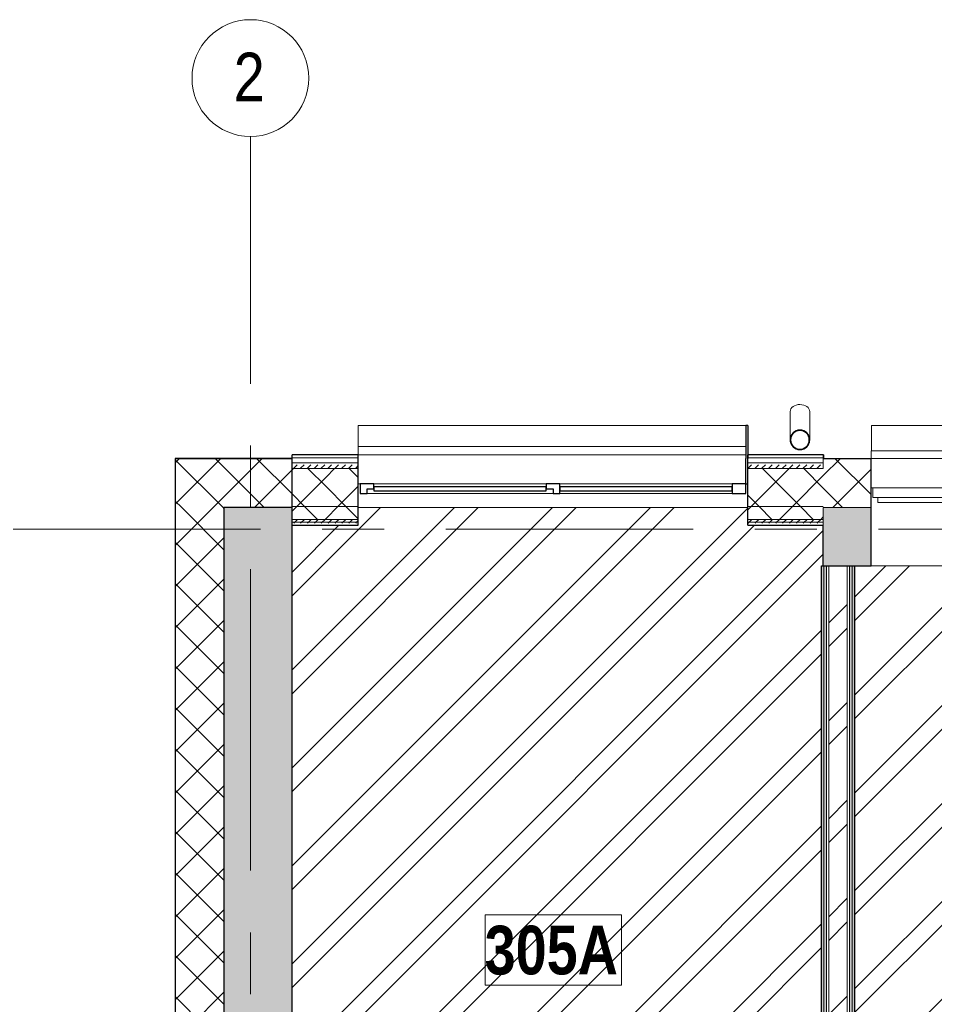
# Model space of a CAD drawing. Header units: millimetres. Extents: x -2764 to 55441, y -2158 to 22251.
# Tile 32 of 70: x 4815 to 9512, y 15560 to 20617. Entities that reach past the tile are written whole.
import ezdxf

# ---------------------------------------------------------------- set-up
doc = ezdxf.new("R2010")
doc.units = ezdxf.units.MM
doc.linetypes.add('Grid Line 1_2_', pattern=[2222.5, 1270, -317.5, 317.5, -317.5])
for name, color, linetype, lineweight, true_color in [('Color Fill-3', 7, 'Continuous', 9, 0xc0c040), ('Cut Pattern-1', 7, 'Continuous', 25, 0x787878), ('Cut Pattern-2', 7, 'Continuous', 9, 0x787878), ('Cut Pattern-4', 9, 'Continuous', 9, 0x808080)]:
    doc.layers.add(name, color=color, linetype=linetype, lineweight=lineweight, true_color=true_color)
for name, color, linetype, lineweight in [('Common Edges', 7, 'Continuous', 9), ('Cut Pattern-3', 7, 'Continuous', 9), ('Floors', 7, 'Continuous', 9), ('Generic Models', 7, 'Continuous', 9), ('Generic Models-1', 7, 'Continuous', 25), ('Grids', 7, 'Continuous', 9), ('Grids-1', 7, 'Grid Line 1_2_', 9), ('Room Tags', 7, 'Continuous', 9), ('Walls', 7, 'Continuous', 9), ('Walls-1', 7, 'Continuous', 25), ('Windows', 7, 'Continuous', 9), ('Windows-1', 7, 'Continuous', 25)]:
    doc.layers.add(name, color=color, linetype=linetype, lineweight=lineweight)
doc.styles.add('Swis721 Cn BT', font='swissc.ttf', dxfattribs={"height": 250})
doc.styles.add('Swis721 Cn BT_B', font='swisscb.ttf', dxfattribs={"height": 250})
pattern_1 = [(45, (0, 0), (0, 35.35534), [25, -25])]
pattern_2 = [(45, (0, 0), (-106.066, 106.066), []), (135, (0, 0), (-106.066, -106.066), [])]
pattern_3 = [(45, (0, 0), (-251.447, 251.447), []), (45, (0, 381), (-251.447, 251.447), [])]

# ---------------------------------------------------------------- blocks, each defined once
blk = doc.blocks.new('sma_W3 - -A-01 2700x1500mm-V6-3 Korruse põrandate  plaan')
at = {"layer": 'Windows'}
for p, q in [((-1350, 125.5), (-1350, 165.2)), ((-1350, 165.2), (1350, 165.2)), ((1350, 165.2), (1350, 125.5)), ((-1340, -24.5), (-1350, -24.5)), ((-1340, -74.5), (-1340, -24.5)), ((-1340, -24.5), (1340, -24.5)), ((1340, -24.5), (1340, -74.5)), ((1350, -24.5), (1340, -24.5)), ((1340, -74.5), (-1340, -74.5)), ((-1315, -99.5), (-1315, -74.5)), ((0, -99.5), (-1315, -99.5)), ((0, -74.5), (0, -99.5)), ((0, -99.5), (0, -74.5)), ((1305, -99.5), (0, -99.5)), ((1305, -74.5), (1305, -99.5))]:
    blk.add_line(p, q, dxfattribs=at)
blk = doc.blocks.new('1_0 W - 2x2 - -A-03-V5-3 Korruse põrandate  plaan')
at = {"layer": 'Windows'}
for p, q in [((-1000, 181), (-1000, 223)), ((990, 223), (-1000, 223)), ((-990, 31), (-1000, 31)), ((-920, 31), (-35, 31)), ((35, 31), (920, 31)), ((0, -19), (-955, -19)), ((920, -19), (35, -19))]:
    blk.add_line(p, q, dxfattribs=at)
at = {"layer": 'Windows-1'}
for p, q in [((-920, 31), (-990, 31)), ((-990, 31), (-990, -19)), ((-955, -19), (-955, 6)), ((-955, 6), (-920, 6)), ((-920, 6), (-920, 31)), ((-35, 16), (-920, 16)), ((-920, 16), (-920, -4)), ((35, 31), (-35, 31)), ((-35, 31), (-35, 6)), ((-35, -4), (-35, 16)), ((-35, 6), (0, 6)), ((0, 6), (0, -19)), ((35, -19), (35, 31)), ((920, 16), (35, 16)), ((35, 16), (35, -4)), ((990, 31), (920, 31)), ((920, 31), (920, -19)), ((920, -4), (920, 16)), ((990, -19), (990, 31)), ((-990, -19), (-955, -19)), ((-920, -4), (-35, -4)), ((0, -19), (35, -19)), ((35, -4), (920, -4)), ((920, -19), (990, -19))]:
    blk.add_line(p, q, dxfattribs=at)
blk = doc.blocks.new('Generic Models 17 - Generic Models 49-1524752-3 Korruse põrandate  plaan')
at = {"layer": 'Generic Models'}
for p, q in [((8771.8, 18605.3), (8771.8, 18459.2)), ((8871.8, 18459.2), (8871.8, 18605.3))]:
    blk.add_line(p, q, dxfattribs=at)
for start_param, end_param in [(1.570796, 3.141593), (0, 1.570796)]:
    blk.add_ellipse((8821.8, 18605.3), major_axis=(50, 0), ratio=0.707107, start_param=start_param, end_param=end_param, dxfattribs=at)
for points, knots in [([(8821.8, 18509.2), (8817.5, 18509.2), (8810.7, 18508.3), (8804.2, 18506.1), (8802, 18505.1)], [0, 0, 0, 0, 0.0833333, 0.1297812, 0.1297812, 0.1297812, 0.1297812]), ([(8841.6, 18505.1), (8839.4, 18506.1), (8833, 18508.3), (8826.2, 18509.2), (8821.8, 18509.2)], [0.8702188, 0.8702188, 0.8702188, 0.8702188, 0.9166667, 1, 1, 1, 1]), ([(8772.7, 18468.8), (8772.5, 18467.8), (8772, 18464.6), (8771.7, 18459.2), (8772, 18453.8), (8772.5, 18450.7), (8772.7, 18449.7)], [0.4386826, 0.4386826, 0.4386826, 0.4386826, 0.4583333, 0.5, 0.5416667, 0.5613174, 0.5613174, 0.5613174, 0.5613174]), ([(8781.5, 18488.8), (8780.4, 18487.3), (8778.2, 18484), (8775.5, 18478.4), (8774, 18473.9), (8773.3, 18471.4), (8773.2, 18471)], [0.2985189, 0.2985189, 0.2985189, 0.2985189, 0.3333333, 0.375, 0.4166667, 0.4244677, 0.4244677, 0.4244677, 0.4244677]), ([(8799, 18503.7), (8798.3, 18503.4), (8793.7, 18500.9), (8788.5, 18496.9), (8784.7, 18492.7), (8783.8, 18491.7)], [0.1506351, 0.1506351, 0.1506351, 0.1506351, 0.1666667, 0.25, 0.2749108, 0.2749108, 0.2749108, 0.2749108]), ([(8859.8, 18491.7), (8859, 18492.7), (8855.1, 18496.9), (8849.9, 18500.7), (8845.4, 18503.4), (8844.6, 18503.8)], [0.7250892, 0.7250892, 0.7250892, 0.7250892, 0.75, 0.8333333, 0.8493649, 0.8493649, 0.8493649, 0.8493649]), ([(8870.4, 18471), (8870.3, 18471.4), (8869.7, 18473.9), (8868.1, 18478.4), (8865.4, 18484), (8863.2, 18487.4), (8862.1, 18488.8)], [0.5755323, 0.5755323, 0.5755323, 0.5755323, 0.5833333, 0.625, 0.6666667, 0.7014811, 0.7014811, 0.7014811, 0.7014811]), ([(8870.9, 18449.7), (8871.1, 18450.7), (8871.6, 18453.8), (8872, 18459.2), (8871.6, 18464.6), (8871.1, 18467.8), (8870.9, 18468.8)], [0.4386826, 0.4386826, 0.4386826, 0.4386826, 0.4583333, 0.5, 0.5416667, 0.5613174, 0.5613174, 0.5613174, 0.5613174]), ([(8773.2, 18447.6), (8773.3, 18447.2), (8773.9, 18444.6), (8775.5, 18440), (8778.2, 18434.5), (8780.4, 18431.1), (8781.5, 18429.6)], [0.5745704, 0.5745704, 0.5745704, 0.5745704, 0.5833333, 0.625, 0.6666667, 0.7014811, 0.7014811, 0.7014811, 0.7014811]), ([(8783.8, 18426.8), (8784.7, 18425.8), (8788.5, 18421.6), (8793.7, 18417.8), (8798.3, 18415.1), (8799, 18414.6)], [0.7250892, 0.7250892, 0.7250892, 0.7250892, 0.75, 0.8333333, 0.8493649, 0.8493649, 0.8493649, 0.8493649]), ([(8802, 18413.3), (8804.2, 18412.4), (8810.7, 18410.1), (8817.5, 18409.2), (8821.8, 18409.2)], [0.8702188, 0.8702188, 0.8702188, 0.8702188, 0.9166667, 1, 1, 1, 1]), ([(8821.8, 18409.2), (8826.2, 18409.2), (8833, 18410.1), (8839.4, 18412.4), (8841.6, 18413.3)], [0, 0, 0, 0, 0.0833333, 0.1297812, 0.1297812, 0.1297812, 0.1297812]), ([(8844.6, 18414.7), (8845.3, 18415.1), (8849.9, 18417.6), (8855.1, 18421.6), (8859, 18425.8), (8859.8, 18426.8)], [0.1506351, 0.1506351, 0.1506351, 0.1506351, 0.1666667, 0.25, 0.2749108, 0.2749108, 0.2749108, 0.2749108]), ([(8862.1, 18429.7), (8863.2, 18431.1), (8865.4, 18434.5), (8868.1, 18440), (8869.7, 18444.6), (8870.3, 18447.2), (8870.4, 18447.6)], [0.2985189, 0.2985189, 0.2985189, 0.2985189, 0.3333333, 0.375, 0.4166667, 0.4254296, 0.4254296, 0.4254296, 0.4254296])]:
    blk.add_open_spline(points, degree=3, knots=knots, dxfattribs=at)
for points in [[(8774.7, 18468.4), (8774.8, 18469.1), (8775, 18469.8), (8775.2, 18470.5)], [(8783.1, 18487.6), (8783.8, 18488.6), (8784.6, 18489.5), (8785.3, 18490.4)], [(8799.9, 18502), (8800.9, 18502.4), (8801.8, 18502.9), (8802.8, 18503.4)], [(8840.8, 18503.3), (8841.8, 18502.9), (8842.8, 18502.4), (8843.7, 18502)], [(8858.3, 18490.4), (8859.1, 18489.5), (8859.8, 18488.6), (8860.5, 18487.6)], [(8868.5, 18470.5), (8868.6, 18469.8), (8868.8, 18469.1), (8868.9, 18468.4)], [(8775.2, 18448), (8775, 18448.6), (8774.8, 18449.3), (8774.7, 18450)], [(8785.3, 18428.1), (8784.6, 18429), (8783.8, 18429.9), (8783.1, 18430.8)], [(8802.8, 18415.2), (8801.8, 18415.6), (8800.9, 18416), (8799.9, 18416.5)], [(8843.7, 18416.5), (8842.8, 18416), (8841.8, 18415.6), (8840.9, 18415.1)], [(8860.5, 18430.8), (8859.8, 18429.9), (8859.1, 18428.9), (8858.3, 18428)], [(8868.9, 18450), (8868.8, 18449.3), (8868.6, 18448.6), (8868.5, 18448)]]:
    blk.add_open_spline(points, degree=3, dxfattribs=at)
at = {"layer": 'Generic Models-1'}
for radius, start, end in [(50, 90, 270), (50, 270, 90), (48, 90, 270), (48, 270, 90)]:
    blk.add_arc((8821.8, 18459.2), radius, start, end, dxfattribs=at)
blk = doc.blocks.new('Generic Models 18 - Generic Models 17-1525957-3 Korruse põrandate  plaan')
at = {"layer": 'Generic Models'}
for p, q in [((6553.8, 18532.9), (8543.8, 18532.9)), ((6553.8, 18532.9), (6553.8, 18424.9)), ((9189.1, 18532.9), (11886.8, 18532.9)), ((9189.1, 18402.6), (9189.1, 18532.9))]:
    blk.add_line(p, q, dxfattribs=at)
at = {"layer": 'Generic Models-1'}
for p, q in [((8553.8, 18532.9), (8543.8, 18532.9)), ((8543.8, 18532.9), (8543.8, 18362.9)), ((8553.8, 18532.9), (8553.8, 18362.9)), ((8543.8, 18232.9), (8543.8, 18362.9)), ((8553.8, 18232.9), (8553.8, 18362.9)), ((8543.8, 18232.9), (8553.8, 18232.9))]:
    blk.add_line(p, q, dxfattribs=at)
blk = doc.blocks.new('Grid - M_Grid Head - Circle väike-415116-3 Korruse põrandate  plaan')
at = {"layer": 'Grids'}
blk.add_circle((0, 0), 3, dxfattribs=at)
blk = doc.blocks.new('1_0 Room Tag - 2_5mm Nr-411650-3 Korruse põrandate  plaan')
at = {"layer": 'Room Tags'}
for p, q in [((3.5, 1.8), (-3.5, 1.8)), ((-3.5, 1.8), (-3.5, -1.8)), ((3.5, 1.8), (3.5, -1.8)), ((3.5, -1.8), (-3.5, -1.8))]:
    blk.add_line(p, q, dxfattribs=at)

msp = doc.modelspace()

# ---------------------------------------------------------------- hatches: boundary and pattern name
at = {"layer": 'Color Fill-3'}
h = msp.add_hatch(dxfattribs=at)
h.set_pattern_fill('FP_3', color=256, style=0, pattern_type=2)
h.set_pattern_definition(pattern_3)
h.paths.add_polyline_path([(8935.3, 13151.6), (8945.3, 13151.6), (8945.3, 13236.1), (8935.3, 13236.1), (8935.3, 13186.1)], flags=0)
h.paths.add_polyline_path([(8055.3, 13151.6), (8055.3, 13236.1), (8870.3, 13236.1), (8870.3, 14086.1), (8920.3, 14086.1), (8920.3, 13236.1), (8932.8, 13236.1), (8932.8, 17811.9), (8941.8, 17811.9), (8941.8, 18020.9), (8553.8, 18020.9), (8553.8, 18111.9), (6553.8, 18111.9), (6553.8, 18020.9), (6213.8, 18020.9), (6213.8, 13151.6), (6223.8, 13151.6), (6223.8, 13236.1), (8045.3, 13236.1), (8045.3, 13151.6)], flags=0)
h = msp.add_hatch(dxfattribs=at)
h.set_pattern_fill('FP_3', color=256, style=0, pattern_type=2)
h.set_pattern_definition(pattern_3)
h.paths.add_polyline_path([(9099.3, 13151.6), (9099.3, 13236.1), (9089.3, 13236.1), (9089.3, 13151.6)], flags=0)
h.paths.add_polyline_path([(9979.3, 13151.6), (9989.3, 13151.6), (9989.3, 13236.1), (11001.8, 13236.1), (11001.8, 13767.1), (11896.3, 13767.1), (11896.3, 14616.3), (11911.8, 14616.3), (11911.8, 17811.9), (9101.8, 17811.9), (9101.8, 13236.1), (9114.3, 13236.1), (9114.3, 14086.1), (9164.3, 14086.1), (9164.3, 13236.1), (9979.3, 13236.1), (9979.3, 13186.1)], flags=0)
at = {"layer": 'Cut Pattern-1'}
h = msp.add_hatch(color=256, dxfattribs=at)
h.paths.add_polyline_path([(15221.8, 17811.9), (15241.8, 17811.9), (15241.8, 18050.9), (15225.9, 18050.9), (15221.8, 18111.9), (14906.8, 18111.9), (14906.8, 17811.9), (15148.8, 17811.9)], flags=0)
h.paths.add_polyline_path([(12206.8, 17811.9), (12206.8, 18111.9), (11886.8, 18111.9), (11886.8, 17811.9), (11911.8, 17811.9)], flags=0)
h.paths.add_polyline_path([(8941.8, 17811.9), (9186.8, 17811.9), (9186.8, 18111.9), (8941.8, 18111.9), (8941.8, 18018.8)], flags=0)
at = {"layer": 'Cut Pattern-2'}
msp.add_hatch(color=256, dxfattribs=at).paths.add_polyline_path([(5863.8, 11882.1), (6213.8, 11882.1), (6213.8, 18111.9), (5863.8, 18111.9), (5863.8, 11918.2)], flags=0)
h = msp.add_hatch(dxfattribs=at)
h.set_pattern_fill('FP_3', color=256, style=0, pattern_type=2)
h.set_pattern_definition(pattern_3)
h.paths.add_polyline_path([(8969.8, 13211.1), (9064.8, 13211.1), (9064.8, 17811.9), (8969.8, 17811.9), (8969.8, 13223.6)], flags=0)
at = {"layer": 'Cut Pattern-3'}
h = msp.add_hatch(dxfattribs=at)
h.set_pattern_fill('FP_1', color=256, style=0, pattern_type=2)
h.set_pattern_definition(pattern_1)
h.paths.add_polyline_path([(6388.1, 18035.9), (6388.1, 18050.9), (6213.8, 18050.9), (6213.8, 18035.9), (6379.3, 18035.9)], flags=0)
h = msp.add_hatch(dxfattribs=at)
h.set_pattern_fill('FP_1', color=256, style=0, pattern_type=2)
h.set_pattern_definition(pattern_1)
h.paths.add_polyline_path([(6388.1, 18020.9), (6388.1, 18035.9), (6213.8, 18035.9), (6213.8, 18020.9), (6379.3, 18020.9)], flags=0)
h = msp.add_hatch(dxfattribs=at)
h.set_pattern_fill('FP_1', color=256, style=0, pattern_type=2)
h.set_pattern_definition(pattern_1)
h.paths.add_polyline_path([(8941.8, 18035.9), (8941.8, 18050.9), (8553.8, 18050.9), (8553.8, 18035.9), (8934.6, 18035.9)], flags=0)
h.paths.add_polyline_path([(6388.1, 18035.9), (6553.8, 18035.9), (6553.8, 18050.9), (6388.1, 18050.9)], flags=0)
h = msp.add_hatch(dxfattribs=at)
h.set_pattern_fill('FP_1', color=256, style=0, pattern_type=2)
h.set_pattern_definition(pattern_1)
h.paths.add_polyline_path([(8941.8, 18020.9), (8941.8, 18035.9), (8553.8, 18035.9), (8553.8, 18020.9), (8934.6, 18020.9)], flags=0)
h.paths.add_polyline_path([(6553.8, 18020.9), (6553.8, 18035.9), (6388.1, 18035.9), (6388.1, 18020.9)], flags=0)
h = msp.add_hatch(dxfattribs=at)
h.set_pattern_fill('FP_1', color=256, style=0, pattern_type=2)
h.set_pattern_definition(pattern_1)
h.paths.add_polyline_path([(8934.6, 13236.1), (8945.3, 13236.1), (8944.3, 17811.9), (8932.8, 17811.9), (8932.8, 13236.1)], flags=0)
h = msp.add_hatch(dxfattribs=at)
h.set_pattern_fill('FP_1', color=256, style=0, pattern_type=2)
h.set_pattern_definition(pattern_1)
h.paths.add_polyline_path([(8957.8, 13236.1), (8957.8, 17811.9), (8945.3, 17811.9), (8945.3, 13236.1)], flags=0)
h = msp.add_hatch(dxfattribs=at)
h.set_pattern_fill('FP_1', color=256, style=0, pattern_type=2)
h.set_pattern_definition(pattern_1)
h.paths.add_polyline_path([(9076.8, 13236.1), (9089.3, 13236.1), (9089.3, 17811.9), (9076.8, 17811.9), (9076.8, 13486.9)], flags=0)
h = msp.add_hatch(dxfattribs=at)
h.set_pattern_fill('FP_1', color=256, style=0, pattern_type=2)
h.set_pattern_definition(pattern_1)
h.paths.add_polyline_path([(9101.8, 13236.1), (9101.8, 17811.9), (9089.3, 17811.9), (9089.3, 13236.1)], flags=0)
at = {"layer": 'Cut Pattern-4'}
h = msp.add_hatch(dxfattribs=at)
h.set_pattern_fill('FP_2', color=256, style=0, pattern_type=2)
h.set_pattern_definition(pattern_2)
h.paths.add_polyline_path([(6206.5, 18111.9), (6213.8, 18111.9), (6213.8, 18361.9), (5613.8, 18361.9), (5613.8, 18111.9), (5863.8, 18111.9)], flags=0)
h = msp.add_hatch(dxfattribs=at)
h.set_pattern_fill('FP_2', color=256, style=0, pattern_type=2)
h.set_pattern_definition(pattern_2)
h.paths.add_polyline_path([(15221.8, 18111.9), (15221.8, 18361.9), (14906.8, 18361.9), (14906.8, 18111.9), (15003.4, 18111.9)], flags=0)
h.paths.add_polyline_path([(11911.8, 18111.9), (12206.8, 18111.9), (12206.8, 18361.9), (11886.8, 18361.9), (11886.8, 18111.9)], flags=0)
h.paths.add_polyline_path([(9186.8, 18111.9), (9186.8, 18361.9), (8941.8, 18361.9), (8941.8, 18111.9), (8944.3, 18111.9)], flags=0)
h = msp.add_hatch(dxfattribs=at)
h.set_pattern_fill('FP_1', color=256, style=0, pattern_type=2)
h.set_pattern_definition(pattern_1)
h.paths.add_polyline_path([(6388.1, 18311.9), (6388.1, 18341.9), (6213.8, 18341.9), (6213.8, 18311.9), (6379.3, 18311.9)], flags=0)
h = msp.add_hatch(dxfattribs=at)
h.set_pattern_fill('FP_2', color=256, style=0, pattern_type=2)
h.set_pattern_definition(pattern_2)
h.paths.add_polyline_path([(6388.1, 18116.9), (6388.1, 18311.9), (6213.8, 18311.9), (6213.8, 18116.9), (6379.3, 18116.9)], flags=0)
h = msp.add_hatch(dxfattribs=at)
h.set_pattern_fill('FP_1', color=256, style=0, pattern_type=2)
h.set_pattern_definition(pattern_1)
h.paths.add_polyline_path([(8941.8, 18311.9), (8941.8, 18341.9), (8553.8, 18341.9), (8553.8, 18311.9), (8934.6, 18311.9)], flags=0)
h.paths.add_polyline_path([(6464.7, 18311.9), (6553.8, 18311.9), (6553.8, 18341.9), (6388.1, 18341.9), (6388.1, 18311.9)], flags=0)
h = msp.add_hatch(dxfattribs=at)
h.set_pattern_fill('FP_2', color=256, style=0, pattern_type=2)
h.set_pattern_definition(pattern_2)
h.paths.add_polyline_path([(8937.1, 18116.9), (8941.8, 18116.9), (8941.8, 18311.9), (8553.8, 18311.9), (8553.8, 18116.9), (8934.6, 18116.9)], flags=0)
h.paths.add_polyline_path([(6388.1, 18116.9), (6553.8, 18116.9), (6553.8, 18311.9), (6388.1, 18311.9), (6388.1, 18132.1)], flags=0)
h = msp.add_hatch(dxfattribs=at)
h.set_pattern_fill('FP_2', color=256, style=0, pattern_type=2)
h.set_pattern_definition(pattern_2)
h.paths.add_polyline_path([(5859.3, 7853.3), (5863.8, 7854.3), (5863.8, 7856.3), (5613.8, 7856.3), (5613.8, 7853.3), (5749.6, 7853.3)], flags=0)
h.paths.add_polyline_path([(5658.3, 8856.3), (5859.3, 8857.1), (5859.3, 9137.1), (5613.8, 9137.1), (5613.8, 8856.3)], flags=0)
h.paths.add_polyline_path([(5693.3, 10337.1), (5860.5, 10337.5), (5860.5, 10657.1), (5613.8, 10657.1), (5613.8, 10337.1), (5658.3, 10337.1)], flags=0)
h.paths.add_polyline_path([(5697.8, 11857.1), (5863.8, 11857.1), (5863.8, 18111.9), (5613.8, 18111.9), (5613.8, 11857.1), (5662.8, 11857.1)], flags=0)
h = msp.add_hatch(dxfattribs=at)
h.set_pattern_fill('FP_2', color=256, style=0, pattern_type=2)
h.set_pattern_definition(pattern_2)
h.paths.add_polyline_path([(6213.8, 18050.9), (6388.1, 18050.9), (6388.1, 18116.9), (6213.8, 18116.9), (6213.8, 18111.9)], flags=0)
h = msp.add_hatch(dxfattribs=at)
h.set_pattern_fill('FP_2', color=256, style=0, pattern_type=2)
h.set_pattern_definition(pattern_2)
h.paths.add_polyline_path([(8934.6, 18050.9), (8941.8, 18050.9), (8941.8, 18116.9), (8553.8, 18116.9), (8553.8, 18050.9), (8932.8, 18050.9)], flags=0)
h.paths.add_polyline_path([(6553.8, 18050.9), (6553.8, 18116.9), (6388.1, 18116.9), (6388.1, 18050.9)], flags=0)

# ---------------------------------------------------------------- linework, layer by layer
at = {"layer": 'Common Edges'}
for p, q in [((6213.8, 18361.9), (5612.8, 18361.9)), ((5613.8, 11857.1), (5613.8, 18362.9)), ((6553.8, 18366.9), (6213.8, 18366.9)), ((8941.8, 18366.9), (8553.8, 18366.9)), ((8941.8, 18311.9), (8941.8, 18362.9)), ((8941.8, 18361.9), (9186.8, 18361.9)), ((6553.8, 18341.9), (6213.8, 18341.9)), ((6553.8, 18311.9), (6213.8, 18311.9)), ((8941.8, 18341.9), (8553.8, 18341.9)), ((8941.8, 18311.9), (8553.8, 18311.9)), ((6553.8, 18116.9), (6213.8, 18116.9)), ((8941.8, 18116.9), (8553.8, 18116.9)), ((9186.8, 18111.9), (8941.8, 18111.9)), ((8941.8, 18111.9), (8941.8, 18020.9)), ((6553.8, 18050.9), (6213.8, 18050.9)), ((6553.8, 18035.9), (6213.8, 18035.9)), ((8941.8, 18050.9), (8553.8, 18050.9)), ((8941.8, 18035.9), (8553.8, 18035.9)), ((8945.3, 13236.1), (8945.3, 17811.9)), ((8957.8, 13236.1), (8957.8, 17811.9)), ((8969.8, 13211.1), (8969.8, 17811.9)), ((9064.8, 13211.1), (9064.8, 17811.9)), ((9076.8, 13236.1), (9076.8, 17811.9)), ((9089.3, 13236.1), (9089.3, 17811.9))]:
    msp.add_line(p, q, dxfattribs=at)
at = {"layer": 'Floors'}
msp.add_line((8553.8, 18111.9), (6553.8, 18111.9), dxfattribs=at)
at = {"layer": 'Grids-1'}
for p, q in [((6000, 20017.1), (6000, 17517.1)), ((336, 18000), (35503, 18000)), ((6000, 17517.1), (6000, 942.1))]:
    msp.add_line(p, q, dxfattribs=at)
at = {"layer": 'Walls'}
for p, q in [((6553.8, 18382.9), (8543.8, 18382.9)), ((8941.8, 18382.9), (8944.3, 18382.9)), ((8944.3, 18382.9), (8944.3, 18362.9)), ((9186.8, 18362.9), (11876.8, 18362.9)), ((11886.8, 17811.9), (9186.8, 17811.9))]:
    msp.add_line(p, q, dxfattribs=at)
at = {"layer": 'Walls-1'}
for p, q in [((5612.8, 18362.9), (5612.8, 11857.1)), ((6213.8, 18362.9), (5612.8, 18362.9)), ((6553.8, 18382.9), (6213.8, 18382.9)), ((6213.8, 13052.1), (6213.8, 18382.9)), ((6553.8, 18020.9), (6553.8, 18382.9)), ((8941.8, 18382.9), (8553.8, 18382.9)), ((8553.8, 18020.9), (8553.8, 18382.9)), ((8941.8, 18382.9), (8941.8, 18362.9)), ((8941.8, 18362.9), (9186.8, 18362.9)), ((9186.8, 17811.9), (9186.8, 18362.9)), ((6213.8, 18111.9), (5863.8, 18111.9)), ((5863.8, 18111.9), (5863.8, 11857.1)), ((6213.8, 18020.9), (6553.8, 18020.9)), ((8553.8, 18020.9), (8941.8, 18020.9)), ((8941.8, 17811.9), (8941.8, 18020.9)), ((8932.8, 13236.1), (8932.8, 17811.9)), ((8932.8, 17811.9), (9186.8, 17811.9)), ((9101.8, 17811.9), (9101.8, 13236.1))]:
    msp.add_line(p, q, dxfattribs=at)

# ---------------------------------------------------------------- block references
at = {"layer": 'Generic Models'}
for name in ['Generic Models 17 - Generic Models 49-1524752-3 Korruse põrandate  plaan', 'Generic Models 18 - Generic Models 17-1525957-3 Korruse põrandate  plaan']:
    msp.add_blockref(name, (0, 0), dxfattribs=at)
at = {"layer": 'Grids', "xscale": 99.99999999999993, "yscale": 99.99999999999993, "zscale": 99.99999999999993, "rotation": 180}
msp.add_blockref('Grid - M_Grid Head - Circle väike-415116-3 Korruse põrandate  plaan', (6000, 20317.1), dxfattribs=at)
at = {"layer": 'Room Tags', "xscale": 99.99999999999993, "yscale": 99.99999999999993, "zscale": 99.99999999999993}
msp.add_blockref('1_0 Room Tag - 2_5mm Nr-411650-3 Korruse põrandate  plaan', (7554.8, 15839.4), dxfattribs=at)
at = {"layer": 'Windows'}
for name, p in [('1_0 W - 2x2 - -A-03-V5-3 Korruse põrandate  plaan', (7553.8, 18201.9)), ('sma_W3 - -A-01 2700x1500mm-V6-3 Korruse põrandate  plaan', (10536.8, 18237.4))]:
    msp.add_blockref(name, p, dxfattribs=at)

# ---------------------------------------------------------------- texts
at = {"layer": 'Grids', "insert": (5914.1, 20447.6), "char_height": 250, "width": 200.422, "attachment_point": 1, "style": 'Swis721 Cn BT'}
msp.add_mtext('\\fSwis721 Cn BT|b0|i0|c186|p34|;2', dxfattribs=at)
at = {"layer": 'Room Tags', "insert": (7202.7, 15963.9), "char_height": 250, "width": 849.789, "attachment_point": 1, "style": 'Swis721 Cn BT_B'}
msp.add_mtext('305A', dxfattribs=at)

doc.saveas('drawing.dxf')
